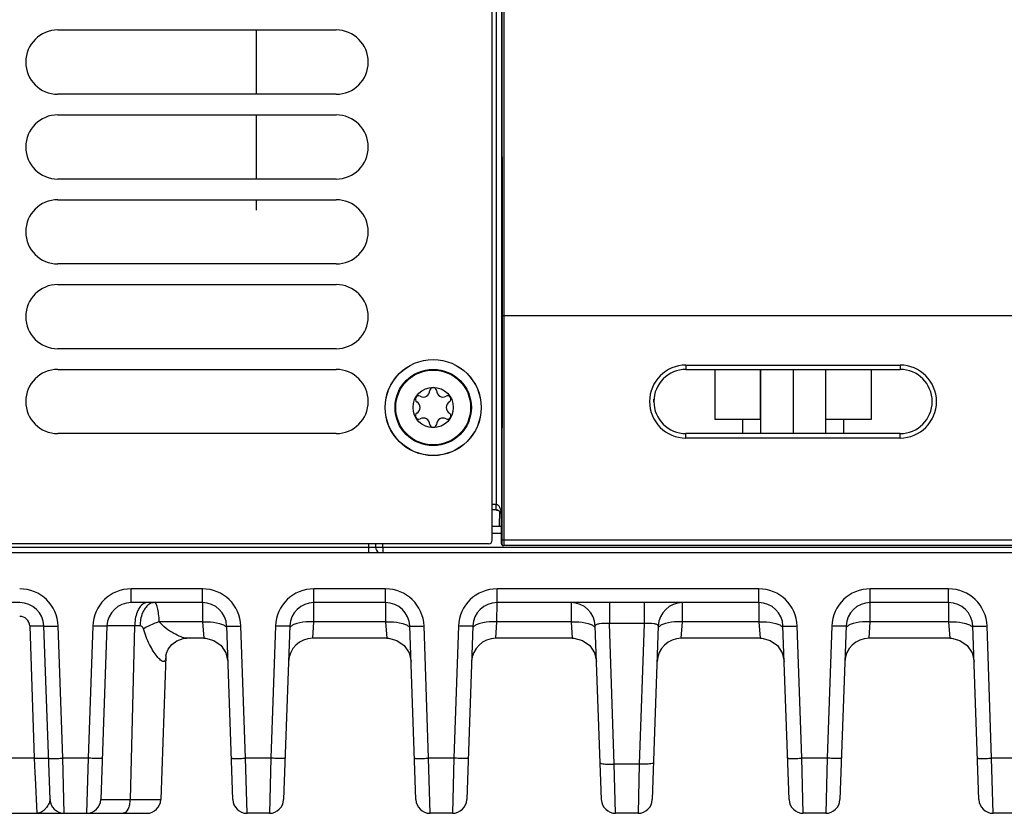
# Model space of a CAD drawing. Header units: inches. Extents: x 0 to 34, y 0 to 22.
# Tile 78 of 133: x 14.1 to 16.8, y 8.3 to 10.5. Entities that reach past the tile are written whole.
import ezdxf

# ---------------------------------------------------------------- set-up
doc = ezdxf.new("R2010")
doc.units = ezdxf.units.IN
doc.header["$LTSCALE"] = 1.87
doc.header["$MEASUREMENT"] = 0
doc.layers.get('0').update_dxf_attribs({"linetype": 'CONTINUOUS'})
for name, color, linetype in [('02___PRT_ALL_AXES', 7, 'CONTINUOUS'), ('BLUE_GOO', 7, 'CONTINUOUS'), ('COSMETIC', 7, 'CONTINUOUS'), ('DIMENSIONS', 7, 'CONTINUOUS')]:
    doc.layers.add(name, color=color, linetype=linetype)
doc.styles.get("Standard").update_dxf_attribs({"font": 'txt', "width": 0.8})
doc.dimstyles.new('DIMSTYLE_2', dxfattribs={"dimtxt": 0.125, "dimasz": 0.18, "dimexe": 0.125, "dimexo": 0.0625, "dimgap": 0.0625, "dimtad": 0, "dimtih": 1, "dimtoh": 1, "dimzin": 4, "dimdsep": 46, "dimtxsty": 'STANDARD', "dimblk": '_FILLED', "dimblk1": '_FILLED', "dimblk2": '_FILLED', "dimcen": 0.09, "dimadec": 0, "dimazin": 0, "dimtp": 0.01, "dimtm": 0.01, "dimtfac": 1, "dimtofl": 0, "dimtmove": 0, "dimatfit": 3, "dimldrblk": '_FILLED', "dimfxl": 1, "dimtolj": 1, "dimtzin": 4, "dimarcsym": 0})

# ---------------------------------------------------------------- blocks, each defined once
blk = doc.blocks.new('_FILLED')
at = {"color": 0, "linetype": 'ByBlock'}
blk.add_solid([(0, 0), (-1, 0.1736), (-1, -0.1736)], dxfattribs=at)
blk = doc.blocks.new('*D6')
at = {"layer": 'DIMENSIONS', "color": 2, "linetype": 'Continuous', "transparency": 16777216}
for p, q in [((14.7719, 13.0761), (25.9678, 13.0761)), ((25.8428, 13.0761), (25.8428, 10.9081)), ((25.8428, 8.3027), (25.8428, 10.6581)), ((24.2734, 8.3027), (25.9678, 8.3027))]:
    blk.add_line(p, q, dxfattribs=at)
at = {"layer": 'DIMENSIONS', "color": 2, "linetype": 'Continuous', "transparency": 16777216, "xscale": 0.18, "yscale": 0.18, "zscale": 0.18}
for p, rotation in [((25.8428, 13.0761), 90), ((25.8428, 8.3027), 270)]:
    blk.add_blockref('_FILLED', p, dxfattribs=dict(at, rotation=rotation))
at = {"layer": 'DIMENSIONS', "color": 2, "linetype": 'Continuous', "transparency": 16777216, "insert": (25.8428, 10.8456), "char_height": 0.125, "width": 1.225, "attachment_point": 2, "line_spacing_factor": 0.9}
blk.add_mtext('4.77{\\Ftxt.shx;\\W1.000000;\\H0.125000; }[121.2]', dxfattribs=at)

msp = doc.modelspace()

# ---------------------------------------------------------------- linework, layer by layer
at = {"color": 7, "linetype": 'Continuous'}
for p, q in [((15.389, 9.0563), (15.389, 12.5093)), ((15.4157, 12.4299), (15.4159, 9.6757)), ((15.4207, 12.43), (15.4209, 9.6756)), ((15.3998, 11.6789), (15.3998, 9.1547)), ((15.4148, 11.6789), (15.4148, 9.1247)), ((15.4159, 9.6757), (15.4157, 9.0563)), ((15.4209, 9.6756), (15.4159, 9.6757)), ((15.4209, 9.6756), (15.4207, 9.0563)), ((24.2428, 9.6756), (15.4209, 9.6756)), ((15.9235, 9.5394), (15.9235, 9.5276)), ((15.9235, 9.5394), (16.5141, 9.5394)), ((16.5141, 9.5394), (16.5141, 9.5276)), ((15.9235, 9.5276), (16.5141, 9.5276)), ((16.0028, 9.5276), (16.0028, 9.3896)), ((16.128, 9.5276), (16.128, 9.3896)), ((16.1288, 9.5276), (16.1288, 9.3504)), ((16.2188, 9.5276), (16.2188, 9.3504)), ((16.3088, 9.5276), (16.3088, 9.3504)), ((16.4348, 9.5276), (16.4348, 9.3896)), ((16.1288, 9.3896), (16.0028, 9.3896)), ((16.0793, 9.3896), (16.0793, 9.3504)), ((16.4348, 9.3896), (16.3088, 9.3896)), ((16.3583, 9.3896), (16.3583, 9.3504)), ((15.9235, 9.3382), (15.9235, 9.3504)), ((16.5141, 9.3504), (15.9235, 9.3504)), ((16.5141, 9.3382), (16.5141, 9.3504)), ((16.5141, 9.3382), (15.9235, 9.3382)), ((15.3993, 9.1547), (15.389, 9.1547)), ((15.3993, 9.1547), (15.3993, 9.1397)), ((15.3995, 9.1397), (15.3998, 9.1547)), ((15.3993, 9.1397), (15.389, 9.1397)), ((15.4091, 9.1361), (15.4084, 9.0948)), ((15.4145, 9.0557), (15.4145, 9.1247)), ((15.4145, 9.1247), (15.4148, 9.1247)), ((15.389, 9.0948), (15.4145, 9.0948)), ((15.389, 9.0754), (15.4145, 9.0754)), ((15.379, 9.0463), (12.569, 9.0463)), ((15.0474, 9.0463), (15.0475, 9.0365)), ((15.067, 9.0463), (15.0672, 9.0365)), ((15.0869, 9.0365), (15.0867, 9.0463)), ((15.4147, 9.0465), (15.4145, 9.0563)), ((15.4145, 9.0557), (15.4145, 9.0531)), ((15.4145, 9.0531), (15.4145, 9.051)), ((15.4145, 9.051), (15.4145, 9.0493)), ((15.4145, 9.0493), (15.4146, 9.0483)), ((15.4146, 9.0483), (15.4146, 9.0476)), ((15.4155, 9.0465), (15.4147, 9.0465)), ((15.4157, 9.0563), (15.4155, 9.0465)), ((15.4207, 9.0563), (15.4157, 9.0563)), ((15.4207, 9.0563), (15.4205, 9.0415)), ((24.232, 9.0563), (15.4207, 9.0563)), ((12.5547, 9.0219), (24.3326, 9.0219)), ((15.0475, 9.0365), (12.9611, 9.0365)), ((15.0475, 9.0365), (15.0475, 9.0219)), ((15.0869, 9.0365), (15.0869, 9.0219)), ((24.1962, 9.0365), (15.0869, 9.0365)), ((24.317, 9.0415), (15.4197, 9.0415)), ((14.3929, 8.8842), (14.3929, 8.9221)), ((14.5894, 8.9221), (14.3929, 8.9221)), ((14.5894, 8.8842), (14.5894, 8.9221)), ((14.8971, 8.8842), (14.8971, 8.9221)), ((15.0945, 8.9221), (14.8971, 8.9221)), ((15.0945, 8.8842), (15.0945, 8.9221)), ((15.4022, 8.8842), (15.4022, 8.9221)), ((16.1242, 8.9221), (15.4022, 8.9221)), ((16.1242, 8.8842), (16.1242, 8.9221)), ((16.4319, 8.8842), (16.4319, 8.9221)), ((16.6479, 8.9221), (16.4319, 8.9221)), ((16.6479, 8.8842), (16.6479, 8.9221)), ((14.0853, 8.8842), (13.8319, 8.8842)), ((14.5894, 8.8842), (14.3929, 8.8842)), ((14.5894, 8.8842), (14.5897, 8.8314)), ((14.8968, 8.8314), (14.8971, 8.8842)), ((15.0945, 8.8842), (14.8971, 8.8842)), ((15.0945, 8.8842), (15.0948, 8.8314)), ((15.4019, 8.8314), (15.4022, 8.8842)), ((16.1242, 8.8842), (15.4022, 8.8842)), ((15.6064, 8.8842), (15.6066, 8.8314)), ((15.7122, 8.8842), (15.7122, 8.8265)), ((15.8082, 8.8842), (15.8082, 8.8265)), ((15.9138, 8.8314), (15.914, 8.8842)), ((16.1242, 8.8842), (16.1245, 8.8314)), ((16.4316, 8.8314), (16.4319, 8.8842)), ((16.6479, 8.8842), (16.4319, 8.8842)), ((16.6479, 8.8842), (16.6481, 8.8314)), ((14.5897, 8.8314), (14.4704, 8.8314)), ((14.5897, 8.8314), (14.5929, 8.7857)), ((14.8937, 8.7857), (14.8968, 8.8314)), ((15.0948, 8.8314), (14.8968, 8.8314)), ((15.0948, 8.8314), (15.098, 8.7857)), ((15.3988, 8.7857), (15.4019, 8.8314)), ((15.6066, 8.8314), (15.4019, 8.8314)), ((15.6066, 8.8314), (15.6098, 8.7857)), ((15.9106, 8.7857), (15.9138, 8.8314)), ((16.1245, 8.8314), (15.9138, 8.8314)), ((16.1245, 8.8314), (16.1277, 8.7857)), ((16.4285, 8.7857), (16.4316, 8.8314)), ((16.6481, 8.8314), (16.4316, 8.8314)), ((16.6481, 8.8314), (16.6513, 8.7857)), ((14.1128, 8.8196), (14.1256, 8.4547)), ((14.1689, 8.3407), (14.1522, 8.8196)), ((14.2042, 8.4546), (14.1915, 8.8196)), ((14.2867, 8.8196), (14.274, 8.4546)), ((14.3261, 8.8196), (14.3093, 8.3407)), ((14.4024, 8.8196), (14.3896, 8.3407)), ((14.4171, 8.8196), (14.4024, 8.8196)), ((14.673, 8.3407), (14.6563, 8.8196)), ((14.7084, 8.4546), (14.6957, 8.8196)), ((14.7909, 8.8196), (14.7781, 8.4546)), ((14.8302, 8.8196), (14.8135, 8.3407)), ((15.1782, 8.3407), (15.1614, 8.8196)), ((15.2135, 8.4546), (15.2008, 8.8196)), ((15.296, 8.8196), (15.2832, 8.4546)), ((15.3353, 8.8196), (15.3186, 8.3407)), ((15.69, 8.3407), (15.6732, 8.8196)), ((15.7258, 8.4382), (15.7122, 8.8265)), ((15.8082, 8.8265), (15.7122, 8.8265)), ((15.8082, 8.8265), (15.7946, 8.4382)), ((15.8471, 8.8196), (15.8304, 8.3407)), ((16.2078, 8.3407), (16.1911, 8.8196)), ((16.2432, 8.4546), (16.2305, 8.8196)), ((16.3257, 8.8196), (16.3129, 8.4546)), ((16.365, 8.8196), (16.3483, 8.3407)), ((16.7315, 8.3407), (16.7147, 8.8196)), ((16.7668, 8.4546), (16.7541, 8.8196)), ((14.5929, 8.7857), (14.5468, 8.7857)), ((15.098, 8.7857), (14.8937, 8.7857)), ((15.6098, 8.7857), (15.3988, 8.7857)), ((16.1277, 8.7857), (15.9106, 8.7857)), ((16.6513, 8.7857), (16.4285, 8.7857)), ((14.4885, 8.7365), (14.4747, 8.3407)), ((14.4885, 8.7368), (14.4886, 8.7372)), ((14.4885, 8.7365), (14.4885, 8.7368)), ((14.1256, 8.4547), (13.7916, 8.4547)), ((14.1256, 8.4547), (14.1273, 8.4145)), ((14.274, 8.4546), (14.2042, 8.4546)), ((14.2082, 8.3027), (14.2042, 8.4546)), ((14.274, 8.4546), (14.27, 8.3027)), ((14.7781, 8.4546), (14.7084, 8.4546)), ((14.7124, 8.3027), (14.7084, 8.4546)), ((14.7781, 8.4546), (14.7741, 8.3027)), ((15.2832, 8.4546), (15.2135, 8.4546)), ((15.2175, 8.3027), (15.2135, 8.4546)), ((15.2832, 8.4546), (15.2793, 8.3027)), ((16.3129, 8.4546), (16.2432, 8.4546)), ((16.2472, 8.3027), (16.2432, 8.4546)), ((16.3129, 8.4546), (16.3089, 8.3027)), ((16.8366, 8.4546), (16.7668, 8.4546)), ((16.7708, 8.3027), (16.7668, 8.4546)), ((15.7946, 8.4382), (15.7258, 8.4382)), ((15.7293, 8.3027), (15.7258, 8.4382)), ((15.7946, 8.4382), (15.7911, 8.3027)), ((14.1273, 8.4145), (14.1279, 8.4009)), ((14.1279, 8.4009), (14.1322, 8.3027)), ((14.3896, 8.3407), (14.4747, 8.3407)), ((12.5547, 8.3027), (14.4353, 8.3027)), ((14.7741, 8.3027), (14.7124, 8.3027)), ((15.2793, 8.3027), (15.2175, 8.3027)), ((15.7911, 8.3027), (15.7293, 8.3027)), ((16.3089, 8.3027), (16.2472, 8.3027)), ((16.8326, 8.3027), (16.7708, 8.3027))]:
    msp.add_line(p, q, dxfattribs=at)
for points in [[(15.4146, 9.0476), (15.4146, 9.0473), (15.4146, 9.047), (15.4146, 9.0467), (15.4146, 9.0465), (15.4146, 9.0463), (15.4147, 9.046), (15.4147, 9.0457)], [(15.4147, 9.0457), (15.4148, 9.0453), (15.4149, 9.0449), (15.4151, 9.0444)], [(15.4151, 9.0444), (15.4154, 9.0439), (15.4157, 9.0434), (15.4161, 9.043), (15.4166, 9.0426), (15.4171, 9.0422), (15.4177, 9.0419), (15.4184, 9.0417), (15.4191, 9.0415), (15.4197, 9.0415)], [(14.4885, 8.7364), (14.4886, 8.7373), (14.49, 8.7443), (14.495, 8.7559), (14.5046, 8.7683), (14.5188, 8.7787), (14.5365, 8.7848), (14.5468, 8.7857)], [(14.5929, 8.7857), (14.5975, 8.7856), (14.621, 8.7795), (14.6409, 8.7655), (14.6544, 8.7452), (14.6597, 8.7215)], [(15.098, 8.7857), (15.1026, 8.7856), (15.1261, 8.7795), (15.146, 8.7655), (15.1595, 8.7452), (15.1649, 8.7215)], [(15.6098, 8.7857), (15.6144, 8.7856), (15.6379, 8.7795), (15.6578, 8.7655), (15.6713, 8.7452), (15.6767, 8.7215)], [(16.1277, 8.7857), (16.1323, 8.7856), (16.1558, 8.7795), (16.1757, 8.7655), (16.1892, 8.7452), (16.1945, 8.7215)], [(16.6513, 8.7857), (16.6559, 8.7856), (16.6794, 8.7795), (16.6993, 8.7655), (16.7128, 8.7452), (16.7182, 8.7215)], [(14.4886, 8.7372), (14.4899, 8.7439), (14.49, 8.744)]]:
    msp.add_lwpolyline(points, dxfattribs=at)
for centre, radius in [((15.226, 9.4223), 0.1325), ((15.226, 9.4225), 0.1053), ((15.226, 9.4225), 0.1033), ((15.226, 9.4225), 0.0555)]:
    msp.add_circle(centre, radius, dxfattribs=at)
for centre, radius, start, end in [((15.9235, 9.4388), 0.1006, 90.0006, 269.9994), ((16.5141, 9.4388), 0.1006, 270.0003, 89.9997), ((15.9235, 9.439), 0.0886, 90, 270), ((16.5141, 9.439), 0.0886, 270, 90), ((15.1859, 9.4456), 0.00906, 61.6303, 238.3697), ((15.1988, 9.4695), 0.0181, 241.6303, 358.3697), ((15.226, 9.4687), 0.00906, 1.6303, 178.3697), ((15.2531, 9.4695), 0.0181, 181.6303, 298.3697), ((15.266, 9.4456), 0.00906, 301.6303, 118.3697), ((15.1716, 9.4225), 0.0181, 301.6303, 58.3697), ((15.2803, 9.4225), 0.0181, 121.6303, 238.3697), ((15.1859, 9.3993), 0.00906, 121.6303, 298.3697), ((15.266, 9.3993), 0.00906, 241.6303, 58.3697), ((15.1988, 9.3754), 0.0181, 1.6303, 118.3697), ((15.226, 9.3762), 0.00906, 181.6303, 358.3697), ((15.2531, 9.3754), 0.0181, 61.6303, 178.3697), ((15.3993, 9.1247), 0.03, 88.9998, 90.0004), ((15.3991, 9.1239), 0.0158, 88.5065, 89.4497), ((15.3993, 9.1247), 0.015, 89.5002, 90.0005), ((15.3993, 9.1247), 0.015, 89.0007, 89.5004), ((15.3993, 9.1246), 0.0151, 83.9609, 88.9925), ((15.3998, 9.1247), 0.0147, 1.0283, 7.2795), ((15.3995, 9.1247), 0.015, 0.0233, 1.0235), ((15.3996, 9.1242), 0.0151, 2.0011, 3.1317), ((15.379, 9.0563), 0.01, 270, 360), ((15.4205, 9.0465), 0.005, 179.9963, 269.995), ((15.082, 9.0367), 0.0148, 181, 240.3343), ((15.4197, 9.0465), 0.00501, 218.6722, 243.0758), ((15.4197, 9.0465), 0.00499, 243.0875, 245.2805), ((15.4197, 9.0465), 0.00501, 245.2926, 256.5466), ((15.4197, 9.0465), 0.00498, 256.5628, 258.5075), ((15.4197, 9.0465), 0.00502, 258.5146, 269.9788), ((14.0853, 8.8158), 0.1063, 2.0027, 89.9975), ((14.3929, 8.8158), 0.1063, 90.0003, 177.9997), ((14.5894, 8.8158), 0.1063, 2.0026, 89.9973), ((14.8971, 8.8158), 0.1063, 90.0003, 177.9997), ((15.0945, 8.8158), 0.1063, 2.0026, 89.9973), ((15.4022, 8.8158), 0.1063, 90.0003, 177.9997), ((16.1242, 8.8158), 0.1063, 2.0026, 89.9973), ((16.4319, 8.8158), 0.1063, 90.0003, 177.9997), ((16.6479, 8.8158), 0.1063, 2.0026, 89.9973), ((14.0853, 8.8172), 0.0669, 2.0285, 89.9983), ((14.3929, 8.8172), 0.0669, 90.0003, 177.9977), ((14.5894, 8.8172), 0.0669, 2.0112, 90), ((14.8971, 8.8172), 0.0669, 90.0003, 177.9977), ((15.0945, 8.8172), 0.0669, 2.0112, 90), ((15.4022, 8.8172), 0.0669, 90.0003, 177.9977), ((15.6064, 8.8172), 0.0669, 2, 90), ((15.914, 8.8172), 0.0669, 89.9997, 178), ((16.1242, 8.8172), 0.0669, 2.0112, 90), ((16.4319, 8.8172), 0.0669, 90.0003, 177.9977), ((16.6479, 8.8172), 0.0669, 2.0112, 90), ((14.0853, 8.8186), 0.0276, 2.0132, 89.9868), ((14.8937, 8.7188), 0.0669, 90, 177.64), ((15.3988, 8.7188), 0.0669, 90, 177.64), ((15.9106, 8.7188), 0.0669, 90, 177.64), ((16.4285, 8.7188), 0.0669, 90, 177.64), ((14.2082, 8.342), 0.0394, 182, 270.0003), ((14.27, 8.342), 0.0394, 269.9921, 357.9997), ((14.4353, 8.342), 0.0394, 270, 358), ((14.7124, 8.342), 0.0394, 182, 270), ((14.7741, 8.342), 0.0394, 270, 358), ((15.2175, 8.342), 0.0394, 182, 270), ((15.2793, 8.342), 0.0394, 270, 358), ((15.7293, 8.342), 0.0394, 182.0067, 270.0002), ((15.7911, 8.342), 0.0394, 269.9998, 357.9933), ((16.2472, 8.342), 0.0394, 182, 270), ((16.3089, 8.342), 0.0394, 270, 358), ((16.7708, 8.342), 0.0394, 182, 270)]:
    msp.add_arc(centre, radius, start, end, dxfattribs=at)
for points, knots in [([(15.4148, 9.1247), (15.4148, 9.1276), (15.4144, 9.132), (15.4132, 9.1378), (15.412, 9.1421), (15.4102, 9.1462), (15.4078, 9.1501), (15.405, 9.1529), (15.4022, 9.1543), (15.4006, 9.1547), (15.3998, 9.1547)], [0, 0, 0, 0, 0.243271, 0.365472, 0.488285, 0.612092, 0.737596, 0.866124, 0.93249, 1, 1, 1, 1]), ([(15.4143, 9.1266), (15.4141, 9.1288), (15.4126, 9.1327), (15.4086, 9.1368), (15.4041, 9.1391), (15.401, 9.1397), (15.3995, 9.1397)], [0, 0, 0, 0, 0.309497, 0.564483, 0.788753, 1, 1, 1, 1]), ([(15.4008, 9.1396), (15.4033, 9.1394), (15.4076, 9.1378), (15.4119, 9.1336), (15.4141, 9.1293), (15.4147, 9.1264), (15.4148, 9.125)], [0, 0, 0, 0, 0.345899, 0.595715, 0.805949, 1, 1, 1, 1]), ([(15.0672, 9.0365), (15.0672, 9.0363), (15.0664, 9.0365), (15.0656, 9.0363), (15.0636, 9.0364), (15.0613, 9.0363), (15.0583, 9.0364), (15.0537, 9.0364), (15.05, 9.0364), (15.0475, 9.0365)], [0, 0, 0, 0, 0.0193, 0.076179, 0.168556, 0.292899, 0.444438, 0.617316, 1, 1, 1, 1]), ([(15.0869, 9.0365), (15.0844, 9.0364), (15.0807, 9.0364), (15.0761, 9.0364), (15.0732, 9.0363), (15.0708, 9.0364), (15.0688, 9.0363), (15.068, 9.0365), (15.0672, 9.0363), (15.0672, 9.0365)], [0, 0, 0, 0, 0.382087, 0.554826, 0.70635, 0.830813, 0.923394, 0.980483, 1, 1, 1, 1]), ([(14.4369, 8.8842), (14.4326, 8.8842), (14.4229, 8.8802), (14.4169, 8.8723), (14.4142, 8.8676)], [0, 0, 0, 0, 0.442229, 1, 1, 1, 1]), ([(14.4569, 8.8842), (14.4556, 8.8842), (14.4503, 8.8837), (14.4453, 8.8815), (14.442, 8.8793)], [0, 0, 0, 0, 0.240978, 1, 1, 1, 1]), ([(14.4704, 8.8314), (14.4701, 8.8386), (14.469, 8.8515), (14.4666, 8.8663), (14.4639, 8.8756), (14.4617, 8.8807), (14.4589, 8.8842), (14.4569, 8.8842)], [0, 0, 0, 0, 0.38432, 0.689837, 0.805392, 0.894271, 1, 1, 1, 1]), ([(14.4142, 8.8676), (14.4123, 8.8644), (14.4053, 8.8493), (14.4027, 8.8325), (14.4024, 8.8196)], [0, 0, 0, 0, 0.222489, 1, 1, 1, 1]), ([(14.442, 8.8793), (14.4338, 8.8738), (14.4211, 8.8539), (14.4173, 8.8318), (14.4171, 8.8196)], [0, 0, 0, 0, 0.445569, 1, 1, 1, 1]), ([(14.4704, 8.8314), (14.4664, 8.8301), (14.4514, 8.8249), (14.4369, 8.818), (14.427, 8.8116)], [0, 0, 0, 0, 0.263549, 1, 1, 1, 1]), ([(14.5468, 8.7857), (14.5411, 8.7857), (14.5284, 8.79), (14.5093, 8.7992), (14.4885, 8.8125), (14.4755, 8.8242), (14.4704, 8.8314)], [0, 0, 0, 0, 0.186451, 0.431508, 0.706752, 1, 1, 1, 1]), ([(14.5897, 8.8314), (14.594, 8.8315), (14.6098, 8.8315), (14.6257, 8.8297), (14.6367, 8.8265)], [0, 0, 0, 0, 0.272899, 1, 1, 1, 1]), ([(14.8968, 8.8314), (14.8925, 8.8315), (14.8767, 8.8315), (14.8608, 8.8297), (14.8498, 8.8265)], [0, 0, 0, 0, 0.272895, 1, 1, 1, 1]), ([(15.0948, 8.8314), (15.0991, 8.8315), (15.1149, 8.8315), (15.1308, 8.8297), (15.1419, 8.8265)], [0, 0, 0, 0, 0.272899, 1, 1, 1, 1]), ([(15.4019, 8.8314), (15.3976, 8.8315), (15.3819, 8.8315), (15.3659, 8.8297), (15.3549, 8.8265)], [0, 0, 0, 0, 0.272895, 1, 1, 1, 1]), ([(15.6066, 8.8314), (15.6109, 8.8315), (15.6267, 8.8315), (15.6427, 8.8297), (15.6537, 8.8265)], [0, 0, 0, 0, 0.272899, 1, 1, 1, 1]), ([(15.9138, 8.8314), (15.9094, 8.8315), (15.8937, 8.8315), (15.8777, 8.8297), (15.8667, 8.8265)], [0, 0, 0, 0, 0.272895, 1, 1, 1, 1]), ([(16.1245, 8.8314), (16.1288, 8.8315), (16.1446, 8.8315), (16.1605, 8.8297), (16.1715, 8.8265)], [0, 0, 0, 0, 0.272899, 1, 1, 1, 1]), ([(16.4316, 8.8314), (16.4273, 8.8315), (16.4115, 8.8315), (16.3956, 8.8297), (16.3846, 8.8265)], [0, 0, 0, 0, 0.272895, 1, 1, 1, 1]), ([(16.6481, 8.8314), (16.6524, 8.8315), (16.6682, 8.8315), (16.6841, 8.8297), (16.6952, 8.8265)], [0, 0, 0, 0, 0.272899, 1, 1, 1, 1]), ([(14.1128, 8.8196), (14.1178, 8.8197), (14.1251, 8.8199), (14.1344, 8.8201), (14.1403, 8.8202), (14.145, 8.8201), (14.1489, 8.8201), (14.1506, 8.8197), (14.1521, 8.8198), (14.1522, 8.8196)], [0, 0, 0, 0, 0.382039, 0.554688, 0.705905, 0.830032, 0.922514, 0.979611, 1, 1, 1, 1]), ([(14.1522, 8.8196), (14.1522, 8.8193), (14.1537, 8.8194), (14.1554, 8.819), (14.1593, 8.819), (14.164, 8.819), (14.1699, 8.819), (14.1792, 8.8192), (14.1865, 8.8194), (14.1915, 8.8196)], [0, 0, 0, 0, 0.020389, 0.077486, 0.169968, 0.294095, 0.445312, 0.617961, 1, 1, 1, 1]), ([(14.3261, 8.8196), (14.326, 8.8193), (14.3245, 8.8194), (14.3228, 8.819), (14.3189, 8.819), (14.3142, 8.819), (14.3083, 8.819), (14.299, 8.8192), (14.2917, 8.8194), (14.2867, 8.8196)], [0, 0, 0, 0, 0.020389, 0.077486, 0.169968, 0.294095, 0.445312, 0.617961, 1, 1, 1, 1]), ([(14.4024, 8.8196), (14.3969, 8.8196), (14.3863, 8.8197), (14.3714, 8.8198), (14.3583, 8.8199), (14.3472, 8.8199), (14.3394, 8.8199), (14.3344, 8.8199), (14.3314, 8.8198), (14.3292, 8.8198), (14.3275, 8.8198), (14.3267, 8.8196), (14.3261, 8.8197), (14.3261, 8.8196)], [0, 0, 0, 0, 0.21779, 0.414834, 0.587283, 0.732396, 0.847834, 0.893847, 0.931771, 0.961419, 0.982702, 0.995561, 1, 1, 1, 1]), ([(14.427, 8.8116), (14.4264, 8.8139), (14.4239, 8.8182), (14.4192, 8.8196), (14.4171, 8.8196)], [0, 0, 0, 0, 0.526709, 1, 1, 1, 1]), ([(14.4885, 8.7364), (14.4884, 8.7342), (14.4882, 8.7304), (14.4871, 8.7255), (14.4852, 8.7218), (14.4816, 8.7208), (14.4778, 8.7223), (14.4716, 8.727), (14.4633, 8.7365), (14.4532, 8.7511), (14.4392, 8.7758), (14.4308, 8.7967), (14.427, 8.8116)], [0, 0, 0, 0, 0.051803, 0.091494, 0.119793, 0.143236, 0.17284, 0.213586, 0.326399, 0.470505, 0.634989, 1, 1, 1, 1]), ([(14.6367, 8.8265), (14.6403, 8.8254), (14.6464, 8.8232), (14.6521, 8.8196), (14.6539, 8.8175)], [0, 0, 0, 0, 0.572531, 1, 1, 1, 1]), ([(14.6563, 8.8196), (14.6563, 8.8193), (14.6579, 8.8194), (14.6596, 8.819), (14.6635, 8.819), (14.6682, 8.819), (14.6741, 8.819), (14.6834, 8.8192), (14.6907, 8.8194), (14.6957, 8.8196)], [0, 0, 0, 0, 0.020389, 0.077486, 0.169968, 0.294095, 0.445312, 0.617961, 1, 1, 1, 1]), ([(14.8302, 8.8196), (14.8302, 8.8193), (14.8287, 8.8194), (14.8269, 8.819), (14.8231, 8.819), (14.8183, 8.819), (14.8124, 8.819), (14.8032, 8.8192), (14.7959, 8.8194), (14.7909, 8.8196)], [0, 0, 0, 0, 0.020389, 0.077486, 0.169968, 0.294095, 0.445312, 0.617961, 1, 1, 1, 1]), ([(14.8498, 8.8265), (14.8462, 8.8254), (14.8401, 8.8232), (14.8345, 8.8196), (14.8326, 8.8175)], [0, 0, 0, 0, 0.57259, 1, 1, 1, 1]), ([(15.1419, 8.8265), (15.1454, 8.8254), (15.1516, 8.8232), (15.1572, 8.8196), (15.159, 8.8175)], [0, 0, 0, 0, 0.572531, 1, 1, 1, 1]), ([(15.1614, 8.8196), (15.1614, 8.8193), (15.163, 8.8194), (15.1647, 8.819), (15.1686, 8.819), (15.1733, 8.819), (15.1792, 8.819), (15.1885, 8.8192), (15.1958, 8.8194), (15.2008, 8.8196)], [0, 0, 0, 0, 0.020389, 0.077486, 0.169968, 0.294095, 0.445312, 0.617961, 1, 1, 1, 1]), ([(15.3353, 8.8196), (15.3353, 8.8193), (15.3338, 8.8194), (15.332, 8.819), (15.3282, 8.819), (15.3235, 8.819), (15.3175, 8.819), (15.3083, 8.8192), (15.301, 8.8194), (15.296, 8.8196)], [0, 0, 0, 0, 0.020389, 0.077486, 0.169968, 0.294095, 0.445312, 0.617961, 1, 1, 1, 1]), ([(15.3549, 8.8265), (15.3513, 8.8254), (15.3452, 8.8232), (15.3396, 8.8196), (15.3377, 8.8175)], [0, 0, 0, 0, 0.57259, 1, 1, 1, 1]), ([(15.6537, 8.8265), (15.6572, 8.8254), (15.6634, 8.8232), (15.669, 8.8196), (15.6709, 8.8175)], [0, 0, 0, 0, 0.572613, 1, 1, 1, 1]), ([(15.7122, 8.8265), (15.7028, 8.8271), (15.6917, 8.8272), (15.6796, 8.8244), (15.6758, 8.823), (15.6732, 8.821), (15.6732, 8.8196)], [0, 0, 0, 0, 0.687887, 0.806691, 0.896773, 1, 1, 1, 1]), ([(15.8471, 8.8196), (15.8472, 8.821), (15.8446, 8.823), (15.8407, 8.8244), (15.8287, 8.8272), (15.8176, 8.8271), (15.8082, 8.8265)], [0, 0, 0, 0, 0.103223, 0.193309, 0.312112, 1, 1, 1, 1]), ([(15.8667, 8.8265), (15.8631, 8.8254), (15.857, 8.8232), (15.8514, 8.8196), (15.8495, 8.8175)], [0, 0, 0, 0, 0.572606, 1, 1, 1, 1]), ([(16.1715, 8.8265), (16.1751, 8.8254), (16.1813, 8.8232), (16.1869, 8.8196), (16.1887, 8.8175)], [0, 0, 0, 0, 0.572531, 1, 1, 1, 1]), ([(16.1911, 8.8196), (16.1911, 8.8193), (16.1927, 8.8194), (16.1944, 8.819), (16.1983, 8.819), (16.203, 8.819), (16.2089, 8.819), (16.2182, 8.8192), (16.2255, 8.8194), (16.2305, 8.8196)], [0, 0, 0, 0, 0.020389, 0.077486, 0.169968, 0.294095, 0.445312, 0.617961, 1, 1, 1, 1]), ([(16.365, 8.8196), (16.365, 8.8193), (16.3635, 8.8194), (16.3617, 8.819), (16.3579, 8.819), (16.3532, 8.819), (16.3472, 8.819), (16.338, 8.8192), (16.3307, 8.8194), (16.3257, 8.8196)], [0, 0, 0, 0, 0.020389, 0.077486, 0.169968, 0.294095, 0.445312, 0.617961, 1, 1, 1, 1]), ([(16.3846, 8.8265), (16.381, 8.8254), (16.3749, 8.8232), (16.3693, 8.8196), (16.3674, 8.8175)], [0, 0, 0, 0, 0.57259, 1, 1, 1, 1]), ([(16.6952, 8.8265), (16.6987, 8.8254), (16.7049, 8.8232), (16.7105, 8.8196), (16.7123, 8.8175)], [0, 0, 0, 0, 0.572531, 1, 1, 1, 1]), ([(16.7147, 8.8196), (16.7148, 8.8193), (16.7163, 8.8194), (16.718, 8.819), (16.7219, 8.819), (16.7266, 8.819), (16.7325, 8.819), (16.7418, 8.8192), (16.7491, 8.8194), (16.7541, 8.8196)], [0, 0, 0, 0, 0.020389, 0.077486, 0.169968, 0.294095, 0.445312, 0.617961, 1, 1, 1, 1]), ([(14.1256, 8.4546), (14.1306, 8.4548), (14.1379, 8.455), (14.1471, 8.4552), (14.153, 8.4552), (14.1578, 8.4552), (14.1616, 8.4552), (14.1634, 8.4548), (14.1649, 8.4549), (14.1649, 8.4546)], [0, 0, 0, 0, 0.382039, 0.554687, 0.705905, 0.830032, 0.922514, 0.979611, 1, 1, 1, 1]), ([(14.1649, 8.4546), (14.1649, 8.4544), (14.1664, 8.4545), (14.1682, 8.4541), (14.172, 8.4541), (14.1768, 8.454), (14.1827, 8.4541), (14.1919, 8.4543), (14.1992, 8.4545), (14.2042, 8.4546)], [0, 0, 0, 0, 0.020389, 0.077486, 0.169968, 0.294095, 0.445312, 0.617961, 1, 1, 1, 1]), ([(14.3133, 8.4546), (14.3133, 8.4544), (14.3118, 8.4545), (14.31, 8.4541), (14.3062, 8.4541), (14.3014, 8.454), (14.2955, 8.4541), (14.2863, 8.4543), (14.279, 8.4545), (14.274, 8.4546)], [0, 0, 0, 0, 0.020389, 0.077485, 0.169968, 0.294095, 0.445312, 0.61796, 1, 1, 1, 1]), ([(14.6691, 8.4546), (14.6691, 8.4544), (14.6706, 8.4545), (14.6723, 8.4541), (14.6762, 8.4541), (14.6809, 8.454), (14.6869, 8.4541), (14.6961, 8.4543), (14.7034, 8.4545), (14.7084, 8.4546)], [0, 0, 0, 0, 0.020389, 0.077486, 0.169968, 0.294095, 0.445312, 0.617961, 1, 1, 1, 1]), ([(14.8175, 8.4546), (14.8175, 8.4544), (14.8159, 8.4545), (14.8142, 8.4541), (14.8103, 8.4541), (14.8056, 8.454), (14.7997, 8.4541), (14.7904, 8.4543), (14.7831, 8.4545), (14.7781, 8.4546)], [0, 0, 0, 0, 0.020389, 0.077485, 0.169968, 0.294095, 0.445312, 0.61796, 1, 1, 1, 1]), ([(15.1742, 8.4546), (15.1742, 8.4544), (15.1757, 8.4545), (15.1775, 8.4541), (15.1813, 8.4541), (15.186, 8.454), (15.192, 8.4541), (15.2012, 8.4543), (15.2085, 8.4545), (15.2135, 8.4546)], [0, 0, 0, 0, 0.020389, 0.077486, 0.169968, 0.294095, 0.445312, 0.617961, 1, 1, 1, 1]), ([(15.3226, 8.4546), (15.3226, 8.4544), (15.321, 8.4545), (15.3193, 8.4541), (15.3154, 8.4541), (15.3107, 8.454), (15.3048, 8.4541), (15.2955, 8.4543), (15.2883, 8.4545), (15.2832, 8.4546)], [0, 0, 0, 0, 0.020389, 0.077485, 0.169968, 0.294095, 0.445312, 0.61796, 1, 1, 1, 1]), ([(16.2039, 8.4546), (16.2039, 8.4544), (16.2054, 8.4545), (16.2072, 8.4541), (16.211, 8.4541), (16.2157, 8.454), (16.2217, 8.4541), (16.2309, 8.4543), (16.2382, 8.4545), (16.2432, 8.4546)], [0, 0, 0, 0, 0.020389, 0.077486, 0.169968, 0.294095, 0.445312, 0.617961, 1, 1, 1, 1]), ([(16.3523, 8.4546), (16.3523, 8.4544), (16.3507, 8.4545), (16.349, 8.4541), (16.3451, 8.4541), (16.3404, 8.454), (16.3345, 8.4541), (16.3252, 8.4543), (16.3179, 8.4545), (16.3129, 8.4546)], [0, 0, 0, 0, 0.020389, 0.077485, 0.169968, 0.294095, 0.445312, 0.61796, 1, 1, 1, 1]), ([(16.7275, 8.4546), (16.7275, 8.4544), (16.729, 8.4545), (16.7308, 8.4541), (16.7346, 8.4541), (16.7394, 8.454), (16.7453, 8.4541), (16.7545, 8.4543), (16.7618, 8.4545), (16.7668, 8.4546)], [0, 0, 0, 0, 0.020389, 0.077486, 0.169968, 0.294095, 0.445312, 0.617961, 1, 1, 1, 1]), ([(15.6864, 8.4423), (15.6864, 8.4419), (15.6875, 8.4409), (15.6914, 8.4397), (15.6994, 8.4386), (15.7115, 8.438), (15.7208, 8.438), (15.7258, 8.4382)], [0, 0, 0, 0, 0.032419, 0.093366, 0.309008, 0.626514, 1, 1, 1, 1]), ([(15.834, 8.4423), (15.834, 8.4419), (15.8328, 8.4409), (15.829, 8.4397), (15.821, 8.4386), (15.8089, 8.438), (15.7996, 8.438), (15.7946, 8.4382)], [0, 0, 0, 0, 0.032419, 0.093366, 0.309008, 0.626514, 1, 1, 1, 1]), ([(14.1689, 8.3407), (14.169, 8.3361), (14.1655, 8.3269), (14.16, 8.3194), (14.1567, 8.3158)], [0, 0, 0, 0, 0.481796, 1, 1, 1, 1]), ([(14.3093, 8.3407), (14.3093, 8.3405), (14.3101, 8.3407), (14.3108, 8.3405), (14.3127, 8.3405), (14.315, 8.3405), (14.3181, 8.3405), (14.3234, 8.3404), (14.3317, 8.3404), (14.3433, 8.3404), (14.3571, 8.3405), (14.3728, 8.3406), (14.3838, 8.3406), (14.3896, 8.3407)], [0, 0, 0, 0, 0.00432, 0.017161, 0.038494, 0.068253, 0.106298, 0.152454, 0.268316, 0.413754, 0.586264, 0.782942, 1, 1, 1, 1]), ([(14.3896, 8.3407), (14.3896, 8.3357), (14.3884, 8.3264), (14.3844, 8.3124), (14.3762, 8.3027), (14.3704, 8.3027)], [0, 0, 0, 0, 0.326212, 0.61508, 1, 1, 1, 1]), ([(14.1509, 8.3102), (14.1495, 8.3091), (14.144, 8.3051), (14.1371, 8.3027), (14.1322, 8.3027)], [0, 0, 0, 0, 0.272528, 1, 1, 1, 1])]:
    msp.add_open_spline(points, degree=3, knots=knots, dxfattribs=at)
for points in [[(15.4158, 9.0434), (15.4151, 9.0443), (15.4147, 9.0454), (15.4147, 9.0465)], [(14.1567, 8.3158), (14.1549, 8.3138), (14.153, 8.3119), (14.1509, 8.3102)]]:
    msp.add_open_spline(points, degree=3, dxfattribs=at)
at = {"layer": '02___PRT_ALL_AXES', "color": 7, "linetype": 'Continuous'}
for p, q in [((14.1905, 10.4642), (14.9582, 10.4642)), ((14.9582, 10.287), (14.1905, 10.287)), ((14.1905, 10.23), (14.9582, 10.23)), ((14.9582, 10.0529), (14.1905, 10.0529)), ((14.1905, 9.9959), (14.9582, 9.9959)), ((14.9582, 9.8187), (14.1905, 9.8187)), ((14.1905, 9.7617), (14.9582, 9.7617)), ((14.9582, 9.5846), (14.1905, 9.5846)), ((14.1905, 9.5276), (14.9582, 9.5276)), ((15.835, 9.4374), (15.8352, 9.4453)), ((14.9582, 9.3504), (14.1905, 9.3504))]:
    msp.add_line(p, q, dxfattribs=at)
for centre, start, end in [((14.1905, 10.3756), 90, 270), ((14.9582, 10.3756), 270, 90), ((14.1905, 10.1414), 90, 270), ((14.9582, 10.1414), 270, 90), ((14.1905, 9.9073), 90, 270), ((14.9582, 9.9073), 270, 90), ((14.1905, 9.6732), 90, 270), ((14.9582, 9.6732), 270, 90), ((14.1905, 9.439), 90, 270), ((14.9582, 9.439), 270, 90)]:
    msp.add_arc(centre, 0.0886, start, end, dxfattribs=at)
at = {"layer": 'BLUE_GOO', "color": 4, "linetype": 'Continuous'}
for p, q in [((14.7374, 10.4642), (14.7374, 10.287)), ((14.7374, 10.23), (14.7374, 10.0529)), ((14.7374, 9.9959), (14.7374, 9.967))]:
    msp.add_line(p, q, dxfattribs=at)
at = {"layer": 'COSMETIC', "color": 7, "linetype": 'Continuous'}
msp.add_circle((15.226, 9.4225), 0.1323, dxfattribs=at)

# ---------------------------------------------------------------- dimensions: what is measured, and where the dimension line sits
at = {"layer": 'DIMENSIONS', "color": 2, "linetype": 'Continuous'}
dim = msp.add_linear_dim(base=(25.8428, 13.0761), p1=(24.2109, 8.3027), p2=(14.7094, 13.0761), angle=90, dimstyle='DIMSTYLE_2', dxfattribs=at)
dim.commit()
dim.dimension.update_dxf_attribs({"geometry": '*D6', "text_midpoint": (25.8428, 10.7831), "dimtype": 160})

doc.saveas('drawing.dxf')
